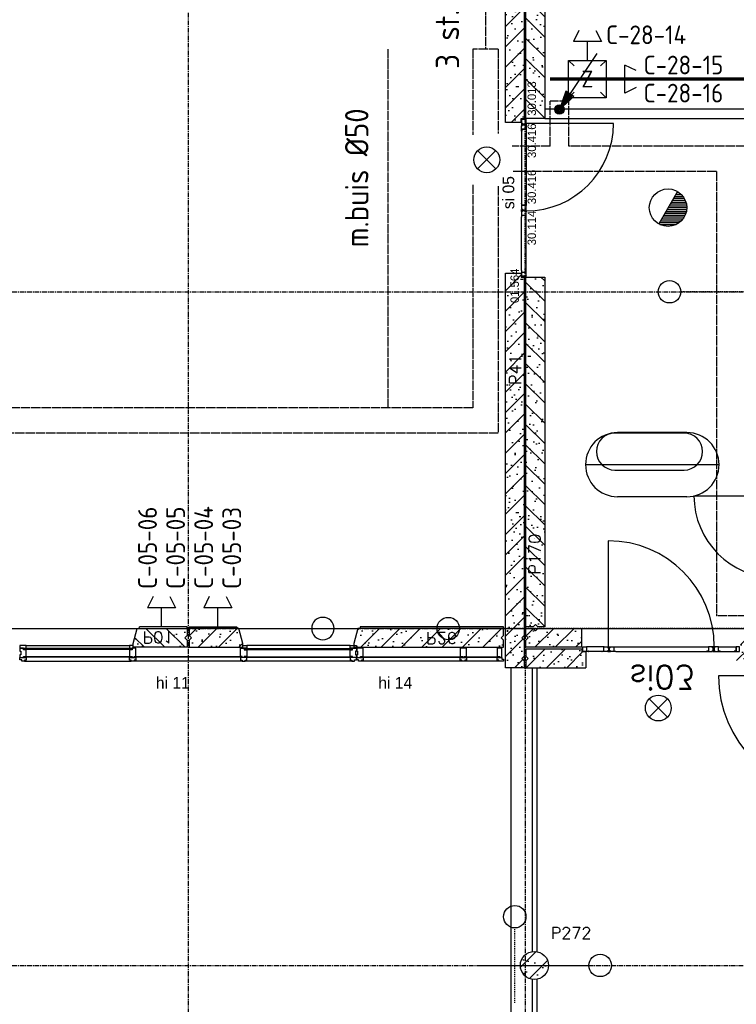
# Model space of a CAD drawing. Extents: x 0 to 1189, y 0 to 841.
# Tile 36 of 44: x 586 to 663, y 462 to 567. Entities that reach past the tile are written whole.
import ezdxf
from ezdxf.enums import TextEntityAlignment as Align

# ---------------------------------------------------------------- set-up
doc = ezdxf.new("R2010")
doc.units = 0
doc.header["$PDSIZE"] = 2
for name, pattern in [('AUSGEZOGEN', [0]), ('B0304', [6, 5, -0.5, 0, -0.5]), ('DASHDOT', [25.4, 12.7, -6.35, 0, -6.35]), ('E0001', [1, 1, 0])]:
    doc.linetypes.add(name, pattern=pattern)
doc.layers.get('0').update_dxf_attribs({"linetype": 'CONTINUOUS'})
for name, color, linetype in [('AB$1A---_ATTRIB', 9, 'CONTINUOUS'), ('AL$1A---_ALGEMEEN', 9, 'CONTINUOUS'), ('AT$1A---_TEKSTK', 15, 'CONTINUOUS'), ('EL63----_LICHTINST', 2, 'CONTINUOUS'), ('EL65----_BEVEILIGING', 2, 'CONTINUOUS'), ('ET6130--_KANALISATIE', 7, 'CONTINUOUS'), ('GOTEN', 3, 'CONTINUOUS'), ('STRAMIEN', 1, 'CONTINUOUS'), ('VITELCODERING', 5, 'CONTINUOUS'), ('VITELDATA', 1, 'CONTINUOUS')]:
    doc.layers.add(name, color=color, linetype=linetype)
doc.styles.add('GBB_ISOP', font='b-gbp3.shx')
doc.styles.add('GBB_ISOT', font='b-gbt3.shx')
doc.styles.add('ROMANS', font='romans.shx', dxfattribs={"height": 300})
doc.styles.get("Standard").update_dxf_attribs({"font": 'ISO'})

# ---------------------------------------------------------------- blocks, each defined once
blk = doc.blocks.new('-AAFKE3')
at = {"layer": 'AL$1A---_ALGEMEEN', "color": 15, "ltscale": 2}
blk.add_lwpolyline([(0, 125), (25, 100), (0, 75)], dxfattribs=at)
blk = doc.blocks.new('-STR-P2')
at = {"layer": 'AL$1A---_ALGEMEEN', "linetype": 'DASHDOT', "ltscale": 0.1}
for p, q in [((0, -401), (0, 401)), ((-401, 0), (793, 0))]:
    blk.add_line(p, q, dxfattribs=at)
at = {"layer": 'AL$1A---_ALGEMEEN', "linetype": 'Continuous', "ltscale": 2}
for centre in [(0, 521), (913, 0)]:
    blk.add_circle(centre, 120, dxfattribs=at)
blk.add_point((0, 0), dxfattribs=at)
blk = doc.blocks.new('-STR-H')
at = {"layer": 'AL$1A---_ALGEMEEN', "linetype": 'DASHDOT', "ltscale": 0.5}
blk.add_line((0, 0), (-9880, 0), dxfattribs=at)
at = {"layer": 'AL$1A---_ALGEMEEN', "linetype": 'Continuous', "ltscale": 2}
blk.add_circle((-10000, 0), 120, dxfattribs=at)
for p in [(-8560, 0), (-4960, 0), (-1360, 0)]:
    blk.add_point(p, dxfattribs=at)
blk = doc.blocks.new('01564')
at = {"layer": 'AL$1A---_ALGEMEEN', "color": 15, "linetype": 'AUSGEZOGEN'}
for p, q in [((0, 1.5), (0, 48.5)), ((1.5, 50), (38.5, 50)), ((1.5, 1.5), (1.5, 48.5)), ((1.5, 48.5), (38.5, 48.5)), ((40, 1.5), (1.5, 1.5)), ((58.5, 0), (1.5, 0)), ((38.5, 48.5), (38.5, 3)), ((40, 48.5), (40, 3)), ((40, 3), (58.5, 3)), ((58.5, 1.5), (40, 1.5))]:
    blk.add_line(p, q, dxfattribs=at)
for centre, start, end in [((1.5, 48.5), 90, 180), ((1.5, 1.5), 180, 270), ((38.5, 48.5), 0, 90), ((40, 3), 180, 270), ((58.5, 1.5), 0, 90), ((58.5, 1.5), 270, 0)]:
    blk.add_arc(centre, 1.5, start, end, dxfattribs=at)
blk = doc.blocks.new('30114')
at = {"layer": 'AL$1A---_ALGEMEEN', "color": 15, "linetype": 'AUSGEZOGEN'}
for p, q in [((-18.5, 3), (0, 3)), ((0, 1.5), (-18.5, 1.5)), ((0, 0), (-18.5, 0)), ((0, 21.22636), (0, 48.5)), ((0, 3), (0, 21.22636)), ((42, 1.5), (0, 1.5)), ((61.5, 0), (0, 0)), ((1.5, 50), (38.5, 50)), ((1.5, 21.22636), (1.5, 48.5)), ((1.5, 48.5), (38.5, 48.5)), ((1.5, 3), (1.5, 21.22636)), ((38.5, 48.5), (38.5, 43)), ((40, 48.5), (40, 43)), ((40, 43), (48.5, 43)), ((40, 41.5), (48.5, 41.5)), ((48.5, 8.5), (42, 8.5)), ((48.5, 7), (42, 7)), ((42, 3), (61.5, 3)), ((42, 1.5), (61.5, 1.5)), ((48.5, 41.5), (48.5, 21.22636)), ((48.5, 21.22636), (48.5, 8.5)), ((50, 41.5), (50, 21.22636)), ((50, 21.22636), (50, 8.5))]:
    blk.add_line(p, q, dxfattribs=at)
for centre, radius, start, end in [((-18.5, 1.5), 1.5, 90, 180), ((-18.5, 1.5), 1.5, 180, 270), ((1.5, 48.5), 1.5, 90, 180), ((0, 3), 1.5, 270, 0), ((38.5, 48.5), 1.5, 0, 90), ((40, 43), 1.5, 180, 270), ((42, 5), 3.5, 90, 180), ((42, 5), 3.5, 180, 270), ((42, 5), 2, 90, 180), ((42, 5), 2, 180, 270), ((48.5, 41.5), 1.5, 0, 90), ((48.5, 8.5), 1.5, 270, 0), ((61.5, 1.5), 1.5, 0, 90), ((61.5, 1.5), 1.5, 270, 0)]:
    blk.add_arc(centre, radius, start, end, dxfattribs=at)
blk = doc.blocks.new('30416')
at = {"layer": 'AL$1A---_ALGEMEEN', "color": 15, "linetype": 'AUSGEZOGEN'}
for p, q in [((-21.50002, 50), (9.86174, 50.00002)), ((-21.50002, 48.5), (-2.000015, 48.5)), ((-2.000015, 47), (-21.50002, 47)), ((-10, 31.0621), (-10, 41.5)), ((-10, 8.5), (-10, 31.0621)), ((-8.5, 43), (-2, 43)), ((-8.5, 41.5), (-2, 41.5)), ((-8.5, 31.0621), (-8.5, 41.5)), ((-8.5, 8.5), (-8.5, 31.0621)), ((0, 8.5), (-8.5, 8.5)), ((0, 7), (-8.5, 7)), ((-2.000015, 48.5), (9.86174, 48.5)), ((0, 1.5), (0, 7)), ((1.5, 1.5), (1.5, 7)), ((9.861786, 1.5), (1.5, 1.5)), ((9.861786, 0), (1.5, 0)), ((40, 1.500015), (9.861755, 1.5)), ((9.861786, 50), (38.5, 50.00002)), ((9.861786, 48.5), (38.5, 48.50002)), ((58.50002, 0.000015), (9.861786, 0)), ((38.5, 48.5), (38.5, 31.0621)), ((38.5, 31.06212), (38.5, 3.000015)), ((40, 48.5), (40, 31.0621)), ((40, 31.06212), (40, 3.000015)), ((40, 3.000015), (58.5, 3.000015)), ((58.50002, 1.500015), (40, 1.500015))]:
    blk.add_line(p, q, dxfattribs=at)
for centre, radius, start, end in [((-21.50002, 48.5), 1.5, 90, 180), ((-21.50002, 48.5), 1.5, 180, 270), ((-8.5, 41.5), 1.5, 90, 180), ((-8.5, 8.5), 1.5, 180, 270), ((-2.000015, 45), 3.5, 0, 90.00001), ((-2.000015, 45), 2, 0, 90.00001), ((-2.000015, 45), 3.5, 270, 0), ((-2.000015, 45), 2, 270, 0), ((0, 7), 1.5, 0, 90), ((1.5, 1.5), 1.5, 180, 270), ((38.5, 48.5), 1.5, 0, 90.00001), ((40, 3.000015), 1.5, 180, 270), ((58.50002, 1.500015), 1.5, 0, 90.00001), ((58.50002, 1.500015), 1.5, 270, 0)]:
    blk.add_arc(centre, radius, start, end, dxfattribs=at)
blk = doc.blocks.new('30013')
at = {"layer": 'AL$1A---_ALGEMEEN', "color": 15, "linetype": 'AUSGEZOGEN'}
for p, q in [((0, 48.5), (0, 20.92189)), ((0, 20.92189), (0, 1.5)), ((38.50001, 50), (1.500008, 50)), ((38.50001, 48.5), (1.500008, 48.5)), ((1.500008, 48.5), (1.500008, 20.92189)), ((1.500008, 20.92189), (1.500008, 1.5)), ((1.500008, 1.5), (42.00001, 1.5)), ((1.500008, 0), (61.50001, 0)), ((38.50001, 43), (38.50001, 48.5)), ((40.00001, 43), (40.00001, 48.5)), ((48.50001, 43), (40.00001, 43)), ((48.50001, 41.5), (40.00001, 41.5)), ((42.00001, 8.5), (48.50001, 8.5)), ((42.00001, 7), (48.50001, 7)), ((61.50001, 3), (42.00001, 3)), ((42.00001, 1.5), (61.50001, 1.5)), ((48.50001, 20.92189), (48.50001, 41.5)), ((48.50001, 8.5), (48.50001, 20.92189)), ((50.00001, 20.92189), (50.00001, 41.5)), ((50.00001, 8.5), (50.00001, 20.92189))]:
    blk.add_line(p, q, dxfattribs=at)
for centre, radius, start, end in [((1.500008, 1.5), 1.5, 180, 270), ((1.500015, 48.5), 1.5, 90, 180), ((38.49999, 48.5), 1.5, 0, 90), ((39.99999, 43), 1.5, 180, 270), ((41.99999, 5), 3.5, 90, 180), ((41.99999, 5), 3.5, 180, 270), ((41.99999, 5), 2, 90, 180), ((41.99999, 5), 2, 180, 270), ((48.49999, 41.5), 1.5, 0, 90), ((48.49999, 8.5), 1.5, 270, 0), ((61.50001, 1.5), 1.5, 0, 90), ((61.50001, 1.5), 1.5, 270, 0)]:
    blk.add_arc(centre, radius, start, end, dxfattribs=at)
blk = doc.blocks.new('XREF_B-A3-II-114')
at = {"layer": 'AL$1A---_ALGEMEEN', "ltscale": 2}
h = blk.add_hatch(dxfattribs=at)
h.set_pattern_fill('PREFB', color=8, scale=8, angle=180, style=0)
h.set_pattern_definition([(225, (75273.26, 62196.29), (108.6116, -108.6116), []), (197, (75273.26, 62196.29), (-41.26, -127.7242), [0, -130.56, -73.92, 0, -107.52]), (228, (75273.26, 62196.29), (29.465, -129.875), [0, -129.28, 0, -131.84, 0, -106.24]), (251, (75273.26, 62196.29), (76.6585, -107.6209), [0, -128, 0, -768, -105.28])])
h.paths.add_polyline_path([(75263, 69386), (75188, 69386), (75163, 69361), (75138, 69386), (75063, 69386), (75063, 67606), (75233, 67606), (75233, 67649), (75263, 67649)])
h.paths.add_polyline_path([(75263, 65953), (75233, 65953), (75233, 65996), (75063, 65996), (75063, 62096), (75063, 61776), (75263, 61776), (75263, 61851), (75238, 61876), (75263, 61901), (75263, 62071), (75238, 62096), (75263, 62121)])
h = blk.add_hatch(dxfattribs=at)
h.set_pattern_fill('PREFB', color=8, scale=8, angle=270, style=0)
h.set_pattern_definition([(315, (75273.26, 62196.29), (108.6116, 108.6116), []), (287, (75273.26, 62196.29), (127.7242, -41.26), [0, -130.56, -73.92, 0, -107.52]), (318, (75273.26, 62196.29), (129.875, 29.465), [0, -129.28, 0, -131.84, 0, -106.24]), (341, (75273.26, 62196.29), (107.6209, 76.6585), [0, -128, 0, -768, -105.28])])
h.paths.add_polyline_path([(75283, 65953), (75283, 62216), (75358, 62216), (75383, 62241), (75408, 62216), (75483, 62216), (75483, 65953)])
h.paths.add_polyline_path([(75283, 69386), (75283, 67649), (75483, 67649), (75483, 69386), (75408, 69386), (75383, 69361), (75358, 69386)])
h = blk.add_hatch(dxfattribs=at)
h.set_pattern_fill('PREFB', color=8, scale=8, angle=180, style=0)
h.set_pattern_definition([(135, (64473.26, 62196.29), (108.6116, 108.6116), []), (163, (64473.26, 62196.29), (-41.26, 127.7242), [0, -130.56, -73.92, 0, -107.52]), (132, (64473.26, 62196.29), (29.465, 129.875), [0, -129.28, 0, -131.84, 0, -106.24]), (109, (64473.26, 62196.29), (76.6585, 107.6209), [0, -128, 0, -768, -105.28])])
h.paths.add_polyline_path([(65059, 62036), (65059, 61996), (64483, 61996), (64483, 62071), (64508, 62096), (64483, 62121), (64483, 62196), (65016, 62196)])
h.paths.add_polyline_path([(68264, 62036), (68264, 61996), (67882, 61996), (67882, 62036), (67925, 62196), (68221, 62196)])
h.paths.add_polyline_path([(71663, 62121), (71638, 62096), (71663, 62071), (71663, 61996), (71087, 61996), (71087, 62036), (71130, 62196), (71663, 62196)])
h = blk.add_hatch(dxfattribs=at)
h.set_pattern_fill('PREFB', color=8, scale=8, angle=180, style=0)
h.set_pattern_definition([(225, (71673.26, 62196.29), (108.6116, -108.6116), []), (197, (71673.26, 62196.29), (-41.26, -127.724), [0, -130.56, -73.92, 0, -107.52]), (228, (71673.26, 62196.29), (29.465, -129.875), [0, -129.28, 0, -131.84, 0, -106.24]), (251, (71673.26, 62196.29), (76.6585, -107.621), [0, -128, 0, -768, -105.28])])
h.paths.add_polyline_path([(72216, 62196), (71683, 62196), (71683, 62121), (71708, 62096), (71683, 62071), (71683, 61996), (72259, 61996), (72259, 62036)])
h.paths.add_polyline_path([(75018, 62096), (75043, 62121), (75043, 62196), (73487, 62196), (73444, 62036), (73444, 61996), (75043, 61996), (75043, 62071)])
h = blk.add_hatch(dxfattribs=at)
h.set_pattern_fill('PREFB', color=8, scale=8, angle=360, style=0)
h.set_pattern_definition([(45, (75273.26, 62196.29), (-108.6116, 108.6116), []), (17, (75273.26, 62196.29), (41.26, 127.724), [0, -130.56, -73.92, 0, -107.52]), (48, (75273.26, 62196.29), (-29.465, 129.875), [0, -129.28, 0, -131.84, 0, -106.24]), (71, (75273.26, 62196.29), (-76.6585, 107.621), [0, -128, 0, -768, -105.28])])
h.paths.add_polyline_path([(77576, 62196), (77576, 61996), (78663, 61996), (78663, 62071), (78638, 62096), (78663, 62121), (78663, 62196)])
h.paths.add_polyline_path([(75880, 61996), (75880, 62196), (75408, 62196), (75383, 62171), (75358, 62196), (75283, 62196), (75283, 62121), (75308, 62096), (75283, 62071), (75283, 61996)])
h = blk.add_hatch(dxfattribs=at)
h.set_pattern_fill('PREFB', color=8, scale=8, angle=180, style=0)
h.set_pattern_definition([(225, (78873.26, 62196.29), (108.6116, -108.6116), []), (197, (78873.26, 62196.29), (-41.26, -127.7242), [0, -130.56, -73.92, 0, -107.52]), (228, (78873.26, 62196.29), (29.465, -129.875), [0, -129.28, 0, -131.84, 0, -106.24]), (251, (78873.26, 62196.29), (76.6585, -107.621), [0, -128, 0, -768, -105.28])])
h.paths.add_polyline_path([(78663, 61976), (77576, 61976), (77576, 61946), (77533, 61946), (77533, 61776), (78663, 61776), (78663, 61851), (78638, 61876), (78663, 61901)])
h.paths.add_polyline_path([(75923, 61946), (75880, 61946), (75880, 61976), (75283, 61976), (75283, 61901), (75308, 61876), (75283, 61851), (75283, 61776), (75923, 61776)])
h = blk.add_hatch(dxfattribs=at)
h.set_pattern_fill('PREFB', color=8, scale=8, angle=180, style=0)
h.set_pattern_definition([(225, (75373.26, 58596.29), (108.61, -108.61), []), (197, (75373.26, 58596.29), (-41.26, -127.724), [0, -130.56, -73.92, 0, -107.52]), (228, (75373.26, 58596.29), (29.465, -129.875), [0, -129.28, 0, -131.84, 0, -106.24]), (251, (75373.26, 58596.29), (76.66, -107.62), [0, -128, 0, -768, -105.28])])
h.paths.add_polyline_path([(75523, 58596, 1), (75223, 58596, 1)])
at = {"layer": 'AL$1A---_ALGEMEEN', "color": 8, "linetype": 'DASHDOT', "ltscale": 0.5}
for p, q in [((75273, 61766), (75273, 69947)), ((81188, 65796), (76937, 65796)), ((79053, 62196), (74573, 62196)), ((74863, 62196), (80193, 62196))]:
    blk.add_line(p, q, dxfattribs=at)
at = {"layer": 'AL$1A---_ALGEMEEN', "color": 8, "linetype": 'Continuous', "ltscale": 2}
for p, q in [((75063, 67606), (75063, 69386)), ((75233, 67606), (75063, 67606)), ((75233, 67606), (75233, 67649)), ((75233, 67649), (75263, 67649)), ((75063, 65996), (75233, 65996)), ((75063, 62096), (75063, 65996)), ((75233, 65996), (75233, 65953)), ((75233, 65953), (75263, 65953)), ((75263, 65953), (75263, 61776)), ((64483, 62196), (71663, 62196)), ((71087, 62036), (71130, 62196)), ((71130, 62196), (71663, 62196)), ((71149, 62196), (71154, 62216)), ((71663, 62196), (71663, 62121)), ((72216, 62196), (71683, 62196)), ((71683, 62196), (71683, 62121)), ((72259, 62036), (72216, 62196)), ((73487, 62196), (73444, 62036)), ((75043, 62196), (73487, 62196)), ((75043, 62121), (75043, 62196)), ((75063, 61776), (75063, 62096)), ((75263, 62121), (75238, 62096)), ((75263, 62071), (75238, 62096)), ((71087, 61996), (71087, 62036)), ((71663, 61996), (71087, 61996)), ((71663, 62071), (71663, 61996)), ((71683, 62071), (71683, 61996)), ((71683, 61996), (72259, 61996)), ((72259, 61996), (72259, 62036)), ((73444, 62036), (73444, 61996)), ((73444, 61996), (75043, 61996)), ((75043, 61996), (75043, 62071)), ((75263, 61901), (75238, 61876)), ((75263, 61776), (75063, 61776)), ((75263, 61851), (75238, 61876))]:
    blk.add_line(p, q, dxfattribs=at)
at = {"layer": 'AL$1A---_ALGEMEEN', "color": 8, "linetype": 'Continuous'}
for p, q in [((75283, 67649), (75283, 69386)), ((75483, 69386), (75483, 67649)), ((75483, 67649), (75283, 67649)), ((75283, 65953), (75483, 65953)), ((75283, 62216), (75283, 65953)), ((75483, 65953), (75483, 62216)), ((75358, 62216), (75283, 62216)), ((75283, 62121), (75283, 62196)), ((75283, 62196), (75358, 62196)), ((75358, 62196), (75383, 62171)), ((75383, 62171), (75408, 62196)), ((75483, 62216), (75408, 62216)), ((75408, 62196), (75880, 62196)), ((75880, 61996), (75880, 62196)), ((75308, 62096), (75283, 62121)), ((75283, 62071), (75308, 62096)), ((75283, 61996), (75283, 62071)), ((75880, 61996), (75283, 61996)), ((75880, 61976), (75283, 61976)), ((75283, 61976), (75283, 61901)), ((75283, 61901), (75308, 61876)), ((75880, 61976), (75880, 61946)), ((75923, 61946), (75880, 61946)), ((75923, 61946), (75923, 61776)), ((75308, 61876), (75283, 61851)), ((75283, 61851), (75283, 61776)), ((75283, 61776), (75923, 61776))]:
    blk.add_line(p, q, dxfattribs=at)
at = {"layer": 'AL$1A---_ALGEMEEN', "color": 8, "ltscale": 2}
for p, q in [((79721, 67749), (75483, 67749)), ((76218, 67593), (75285, 67593)), ((75483, 67649), (79721, 67649)), ((75235, 67513), (75235, 66740)), ((75285, 67533), (75285, 66720)), ((75285, 66002), (75285, 66615)), ((75235, 66022), (75235, 66595)), ((77078, 63616), (77957, 63616)), ((76162, 63134), (76162, 62001)), ((71663, 62216), (71154, 62216)), ((71663, 62196), (71663, 62216)), ((71684, 62196), (71684, 62216)), ((71684, 62216), (72193, 62216)), ((72193, 62216), (72199, 62196)), ((72217, 62196), (73487, 62196)), ((73511, 62216), (73506, 62196)), ((75043, 62216), (73511, 62216)), ((75043, 62196), (75043, 62216)), ((71066, 61982), (69923, 61982)), ((69923, 61982), (69923, 61974)), ((69942, 62016), (71047, 62016)), ((71066, 61982), (71066, 61974)), ((72280, 61982), (72280, 61974)), ((72280, 61982), (73423, 61982)), ((73404, 62016), (72299, 62016)), ((73423, 61982), (73423, 61974)), ((76117, 62001), (75929, 62001)), ((76222, 62001), (77235, 62001)), ((77340, 62001), (77528, 62001)), ((71066, 61974), (69923, 61974)), ((71066, 61894), (69924, 61894)), ((69924, 61894), (69924, 61890)), ((71066, 61890), (69924, 61890)), ((71066, 61894), (71066, 61890)), ((72242, 61894), (71105, 61894)), ((71105, 61894), (71105, 61890)), ((72242, 61890), (71105, 61890)), ((72242, 61894), (72242, 61890)), ((72280, 61974), (73423, 61974)), ((72280, 61894), (72280, 61890)), ((72280, 61894), (73423, 61894)), ((72280, 61890), (73423, 61890)), ((73423, 61894), (73423, 61890)), ((73520, 61894), (74600, 61894)), ((73520, 61890), (74600, 61890)), ((73524, 61894), (73524, 61890)), ((74600, 61894), (74600, 61890)), ((74630, 61894), (74995, 61894)), ((74630, 61894), (74630, 61890)), ((74630, 61890), (74995, 61890)), ((74998, 61894), (74998, 61890)), ((76097, 61951), (75949, 61951)), ((76242, 61951), (77215, 61951)), ((77360, 61951), (77508, 61951)), ((69925, 61847), (71064, 61847)), ((72259, 61847), (71097, 61847)), ((73431, 61847), (72282, 61847)), ((74993, 61847), (73525, 61847)), ((75120, 61776), (75120, 44616)), ((75348, 61776), (75348, 58744)), ((75398, 61776), (75398, 58744)), ((78604, 61690), (77340, 61690)), ((75348, 58448), (75348, 55144)), ((75398, 58448), (75398, 55144))]:
    blk.add_line(p, q, dxfattribs=at)
at = {"layer": 'AL$1A---_ALGEMEEN', "color": 8, "linetype": 'ByBlock'}
for p, q in [((76972, 64286), (76234, 64286)), ((77003, 64292), (76262, 64292)), ((75919, 63948), (77346, 63948)), ((76974, 63887), (76234, 63887)), ((77003, 63605), (76262, 63605))]:
    blk.add_line(p, q, dxfattribs=at)
at = {"layer": 'AL$1A---_ALGEMEEN', "color": 8, "linetype": 'Continuous', "ltscale": 2}
for points in [[(75188, 69386), (75263, 69386), (75263, 67649)], [(71663, 62121), (71638, 62096), (71663, 62071)], [(69942, 61986), (69942, 62016), (69875, 62016), (69875, 61986), (69942, 61986)], [(71087, 61986), (71087, 62016), (71047, 62016), (71047, 61986), (71087, 61986)], [(72259, 61986), (72259, 62016), (72299, 62016), (72299, 61986), (72259, 61986)], [(73404, 61986), (73404, 62016), (73471, 62016), (73471, 61986), (73404, 61986)], [(69875, 61886), (69942, 61886), (69942, 61857), (69925, 61857), (69925, 61847), (69895, 61847), (69895, 61862), (69875, 61862), (69875, 61886)], [(71047, 61886), (71114, 61886), (71114, 61857), (71097, 61857), (71097, 61847), (71064, 61847), (71064, 61857), (71047, 61857), (71047, 61886)], [(72299, 61886), (72232, 61886), (72232, 61857), (72249, 61857), (72249, 61847), (72282, 61847), (72282, 61857), (72299, 61857), (72299, 61886)], [(73471, 61886), (73404, 61886), (73404, 61857), (73421, 61857), (73421, 61847), (73451, 61847), (73451, 61862), (73471, 61862), (73471, 61886)], [(73475, 61886), (73542, 61886), (73542, 61857), (73525, 61857), (73525, 61847), (73495, 61847), (73495, 61862), (73475, 61862), (73475, 61886)], [(74581, 61886), (74648, 61886), (74648, 61857), (74631, 61857), (74631, 61847), (74598, 61847), (74598, 61857), (74581, 61857), (74581, 61886)], [(74976, 61886), (75026, 61886), (75026, 61869), (75043, 61869), (75043, 61857), (75043, 61857), (75043, 61847), (74993, 61847), (74993, 61857), (74976, 61857), (74976, 61886)]]:
    blk.add_lwpolyline(points, dxfattribs=at)
at = {"layer": 'AL$1A---_ALGEMEEN', "color": 8, "linetype": 'Continuous'}
blk.add_lwpolyline([(75358, 62216), (75383, 62241), (75408, 62216)], dxfattribs=at)
at = {"layer": 'AL$1A---_ALGEMEEN', "color": 8, "linetype": 'Continuous', "ltscale": 2}
for points in [[(69875, 61986), (69875, 61970), (69875, 61970), (69875, 61956), (69884, 61956), (69884, 61916), (69875, 61916), (69875, 61898), (69875, 61898), (69875, 61886), (69915, 61886), (69915, 61898), (69942, 61898), (69942, 61966), (69942, 61970), (69915, 61970), (69915, 61986), (69878, 61986)], [(71074, 61986), (71074, 61970), (71047, 61970), (71047, 61926), (71047, 61898), (71074, 61898), (71074, 61886), (71097, 61886), (71097, 61898), (71114, 61898), (71114, 61966), (71114, 61986), (71077, 61986)], [(72272, 61986), (72272, 61970), (72299, 61970), (72299, 61926), (72299, 61898), (72272, 61898), (72272, 61886), (72249, 61886), (72249, 61898), (72232, 61898), (72232, 61966), (72232, 61986), (72269, 61986)], [(73471, 61986), (73471, 61970), (73471, 61970), (73471, 61956), (73462, 61956), (73462, 61916), (73471, 61916), (73471, 61898), (73471, 61898), (73471, 61886), (73431, 61886), (73431, 61898), (73404, 61898), (73404, 61966), (73404, 61970), (73431, 61970), (73431, 61986), (73468, 61986)], [(73475, 61986), (73475, 61970), (73475, 61970), (73475, 61956), (73484, 61956), (73484, 61916), (73475, 61916), (73475, 61898), (73475, 61898), (73475, 61886), (73515, 61886), (73515, 61898), (73542, 61898), (73542, 61982), (73542, 61986), (73515, 61986), (73515, 61986), (73478, 61986)], [(74608, 61986), (74608, 61986), (74581, 61986), (74581, 61926), (74581, 61898), (74608, 61898), (74608, 61886), (74621, 61886), (74621, 61898), (74648, 61898), (74648, 61982), (74648, 61986), (74621, 61986), (74621, 61986), (74611, 61986)], [(75003, 61986), (75003, 61986), (74976, 61986), (74976, 61926), (74976, 61898), (75003, 61898), (75003, 61886), (75026, 61886), (75026, 61898), (75026, 61898), (75026, 61966), (75026, 61986), (75006, 61986)]]:
    blk.add_lwpolyline(points, close=True, dxfattribs=at)
for centre in [(76817, 65796), (74453, 62196)]:
    blk.add_circle(centre, 120, dxfattribs=at)
at = {"layer": 'AL$1A---_ALGEMEEN', "color": 8, "ltscale": 2}
blk.add_circle((75373, 58596), 150, dxfattribs=at)
at = {"layer": 'AL$1A---_ALGEMEEN', "color": 8, "linetype": 'Continuous'}
blk.add_circle((75373, 58596), 150, dxfattribs=at)
at = {"layer": 'AL$1A---_ALGEMEEN', "color": 8, "ltscale": 2}
for centre, radius, start, end in [((75285, 67593), 933, 270, 0), ((77957, 63616), 879, 180, 269.8045), ((76162, 62001), 1133, 0, 90), ((78604, 61690), 1264, 180, 270)]:
    blk.add_arc(centre, radius, start, end, dxfattribs=at)
at = {"layer": 'AL$1A---_ALGEMEEN', "color": 8, "linetype": 'ByBlock'}
for centre, radius, start, end in [((76262, 63948), 343, 90, 270), ((76234, 64088), 198, 90, 270), ((76972, 64088), 198, 270, 90), ((77003, 63948), 343, 270, 90)]:
    blk.add_arc(centre, radius, start, end, dxfattribs=at)
at = {"layer": 'AL$1A---_ALGEMEEN', "color": 8, "linetype": 'Continuous', "ltscale": 2}
for p in [(75273, 65796), (75273, 62196), (75273, 62196), (75273, 62196)]:
    blk.add_point(p, dxfattribs=at)
at = {"layer": 'STRAMIEN', "color": 8, "linetype": 'B0304', "ltscale": 10}
for p, q in [((71673, 85496), (71673, 24869)), ((75273, 85496), (75273, 24869)), ((21073, 65796), (107983, 65796)), ((21073, 62196), (107983, 62196)), ((21073, 58596), (107983, 58596))]:
    blk.add_line(p, q, dxfattribs=at)
at = {"layer": 'AL$1A---_ALGEMEEN', "color": 8, "ltscale": 2, "rotation": 270}
for name, p in [('30013', (75235, 67639)), ('30416', (75235, 67571))]:
    blk.add_blockref(name, p, dxfattribs=at)
at = {"layer": 'AL$1A---_ALGEMEEN', "color": 8, "ltscale": 2, "xscale": -1, "rotation": 270}
for name, p in [('30416', (75235, 66681)), ('30114', (75235, 66613)), ('01564', (75235, 65963))]:
    blk.add_blockref(name, p, dxfattribs=at)
at = {"layer": 'AL$1A---_ALGEMEEN', "color": 8, "linetype": 'DASHDOT', "ltscale": 0.5, "extrusion": (0, 0, -1), "zscale": -1}
blk.add_blockref('-STR-H', (-63113, 62196), dxfattribs=at)
at = {"layer": 'AL$1A---_ALGEMEEN', "color": 8, "linetype": 'Continuous', "ltscale": 2, "xscale": -1, "rotation": 180}
blk.add_blockref('-AAFKE3', (71683, 62196), dxfattribs=at)
at = {"layer": 'AL$1A---_ALGEMEEN', "color": 8, "linetype": 'Continuous', "ltscale": 2, "rotation": 180}
blk.add_blockref('-AAFKE3', (75043, 62196), dxfattribs=at)
at = {"layer": 'AL$1A---_ALGEMEEN', "color": 8, "ltscale": 2}
for name, p in [('01564', (75890, 61951)), ('30114', (76115, 61951)), ('30416', (76183, 61951))]:
    blk.add_blockref(name, p, dxfattribs=at)
at = {"layer": 'AL$1A---_ALGEMEEN', "color": 8, "ltscale": 2, "extrusion": (0, 0, -1), "zscale": -1}
for name, p in [('30416', (-77273, 61951)), ('30114', (-77341, 61951)), ('01564', (-77566, 61951))]:
    blk.add_blockref(name, p, dxfattribs=at)
at = {"layer": 'AL$1A---_ALGEMEEN', "color": 8, "linetype": 'Continuous', "ltscale": 2}
blk.add_blockref('-STR-P2', (75163, 58596), dxfattribs=at)
at = {"layer": 'AB$1A---_ATTRIB', "color": 8, "linetype": 'Continuous', "style": 'ROMANS'}
for tag, p, height in [('RUIMTENUMMER', (87442, 75784), 200), ('PEILMAAT', (87388, 75527), 150), ('RUIMTENUMMER', (26337, 75275), 200), ('PEILMAAT', (26282, 75018), 150), ('RUIMTENUMMER', (28654, 73979), 200), ('PEILMAAT', (28600, 73722), 150), ('RUIMTENUMMER', (26337, 72872), 200), ('PEILMAAT', (26282, 72614), 150), ('RUIMTENUMMER', (87442, 71085), 200), ('PEILMAAT', (87388, 70827), 150), ('RUIMTENUMMER', (26601, 70494), 200), ('RUIMTENUMMER', (44704, 70494), 200), ('RUIMTENUMMER', (63062, 70494), 200), ('PEILMAAT', (26547, 70236), 150), ('PEILMAAT', (44650, 70236), 150), ('PEILMAAT', (63008, 70236), 150), ('RUIMTENUMMER', (25709, 68386), 200), ('PEILMAAT', (25654, 68128), 150), ('RUIMTENUMMER', (87442, 66868), 200), ('PEILMAAT', (87388, 66611), 150), ('RUIMTENUMMER', (86686, 65335), 200), ('RUIMTENUMMER', (28777, 65054), 200), ('RUIMTENUMMER', (78665, 65032), 200), ('PEILMAAT', (86631, 65078), 150), ('PEILMAAT', (28722, 64796), 150), ('PEILMAAT', (78611, 64774), 150), ('RUIMTENUMMER', (76130, 63992), 200), ('RUIMTENUMMER', (81543, 63992), 200), ('RUIMTENUMMER', (94007, 64082), 200), ('PEILMAAT', (76076, 63734), 150), ('PEILMAAT', (81488, 63734), 150), ('RUIMTENUMMER', (84341, 63737), 200), ('RUIMTENUMMER', (87793, 63737), 200), ('PEILMAAT', (93953, 63824), 150), ('PEILMAAT', (84286, 63479), 150), ('PEILMAAT', (87738, 63479), 150), ('RUIMTENUMMER', (91439, 63158), 200), ('RUIMTENUMMER', (28777, 63059), 200), ('RUIMTENUMMER', (78665, 63062), 200), ('PEILMAAT', (91385, 62901), 150), ('PEILMAAT', (28722, 62801), 150), ('PEILMAAT', (78611, 62805), 150), ('RUIMTENUMMER', (84600, 60368), 200), ('PEILMAAT', (84546, 60111), 150), ('RUIMTENUMMER', (76130, 53241), 200), ('RUIMTENUMMER', (84607, 53241), 200), ('RUIMTENUMMER', (30604, 53028), 200), ('RUIMTENUMMER', (54379, 53028), 200), ('PEILMAAT', (76076, 52984), 150), ('PEILMAAT', (84553, 52984), 150), ('PEILMAAT', (30550, 52771), 150), ('PEILMAAT', (54325, 52771), 150), ('RUIMTENUMMER', (93702, 49263), 200), ('PEILMAAT', (93647, 49005), 150), ('RUIMTENUMMER', (84528, 46579), 200), ('PEILMAAT', (84474, 46322), 150), ('RUIMTENUMMER', (78360, 43177), 200), ('RUIMTENUMMER', (81571, 43181), 200), ('RUIMTENUMMER', (26316, 42849), 200), ('PEILMAAT', (78306, 42920), 150), ('PEILMAAT', (81517, 42924), 150), ('PEILMAAT', (26262, 42592), 150), ('RUIMTENUMMER', (28812, 41377), 200), ('PEILMAAT', (28757, 41119), 150), ('RUIMTENUMMER', (26316, 40511), 200), ('PEILMAAT', (26262, 40253), 150), ('RUIMTENUMMER', (84742, 39845), 200), ('PEILMAAT', (84687, 39588), 150), ('RUIMTENUMMER', (76067, 38649), 200), ('PEILMAAT', (76012, 38391), 150), ('RUIMTENUMMER', (26547, 38136), 200), ('RUIMTENUMMER', (79485, 38210), 200), ('RUIMTENUMMER', (81709, 38210), 200), ('PEILMAAT', (79430, 37952), 150), ('PEILMAAT', (81654, 37952), 150), ('PEILMAAT', (26493, 37878), 150), ('RUIMTENUMMER', (44826, 37734), 200), ('RUIMTENUMMER', (62880, 37734), 200), ('PEILMAAT', (44772, 37477), 150), ('PEILMAAT', (62825, 37477), 150), ('RUIMTENUMMER', (80669, 36367), 200), ('RUIMTENUMMER', (25342, 36256), 200), ('PEILMAAT', (80614, 36109), 150), ('PEILMAAT', (25288, 35999), 150), ('RUIMTENUMMER', (91184, 35271), 200), ('RUIMTENUMMER', (98529, 35271), 200), ('PEILMAAT', (91129, 35013), 150), ('PEILMAAT', (98475, 35013), 150), ('RUIMTENUMMER', (28777, 32678), 200), ('RUIMTENUMMER', (80669, 32690), 200), ('PEILMAAT', (28723, 32420), 150), ('PEILMAAT', (80614, 32433), 150), ('RUIMTENUMMER', (28777, 30449), 200), ('PEILMAAT', (28723, 30192), 150), ('RUIMTENUMMER', (81104, 27867), 200), ('RUIMTENUMMER', (83871, 27864), 200), ('PEILMAAT', (81049, 27610), 150), ('PEILMAAT', (83817, 27607), 150)]:
    blk.add_attdef(tag, p, '', height=height, dxfattribs=at)
for tag, p, height in [('RUIMTENUMMER', (25294, 72567), 200), ('PEILMAAT', (25552, 72512), 150), ('RUIMTENUMMER', (25280, 40147), 200), ('PEILMAAT', (25537, 40093), 150)]:
    blk.add_attdef(tag, p, '', height=height, rotation=90, dxfattribs=at)
at = {"layer": 'AT$1A---_TEKSTK', "color": 8, "ltscale": 2}
for s, height, style, p in [('30.013', 90, 'GBB_ISOP', (75390, 67677)), ('30.416', 90, 'GBB_ISOP', (75390, 67226)), ('30.416', 90, 'GBB_ISOP', (75390, 66732)), ('si 05', 125, 'GBB_ISOT', (75158, 66679)), ('30.114', 90, 'GBB_ISOP', (75390, 66293)), ('01.564', 90, 'GBB_ISOP', (75207, 65675)), ('P41', 125, 'ROMANS', (75231, 64800)), ('P170', 125, 'ROMANS', (75438, 62775))]:
    blk.add_text(s, height=height, rotation=90, dxfattribs=dict(at, style=style)).set_placement(p)
at = {"layer": 'AT$1A---_TEKSTK', "color": 8, "ltscale": 2, "style": 'ROMANS', "oblique": -180, "text_generation_flag": 4}
for s, height, p in [('P01', 125, (71188, 62165)), ('si03', 250, (76388, 61802))]:
    blk.add_text(s, height=height, dxfattribs=at).set_placement(p)
at = {"layer": 'AT$1A---_TEKSTK', "color": 8, "ltscale": 2, "style": 'ROMANS', "text_generation_flag": 2}
blk.add_text('P26', height=125, rotation=180, dxfattribs=at).set_placement((74217, 62158))
at = {"layer": 'AT$1A---_TEKSTK', "color": 8, "ltscale": 2}
for s, style, p in [('hi 11', 'GBB_ISOT', (71328, 61554)), ('hi 14', 'GBB_ISOT', (73705, 61554)), ('P272', 'ROMANS', (75548, 58880))]:
    blk.add_text(s, height=125, dxfattribs=dict(at, style=style)).set_placement(p)
blk = doc.blocks.new('$DAT003')
for p, q in [((3.2, 0.9), (2, 1.5)), ((2, -1.5), (2, 1.5)), ((0, 0), (2, 0)), ((3.2, -0.9), (2, -1.5))]:
    blk.add_line(p, q)
blk = doc.blocks.new('ESK1202A')
at = {"color": 0, "linetype": 'Continuous'}
blk.add_line((4, 6), (0, 0), dxfattribs=at)
at = {"color": 0}
for points in [[(0, 0), (1.53, 1.39), (0.69, 1.94), (0, 0)], [(1.11, 1.66), (1.11, 1.66)]]:
    blk.add_lwpolyline(points, dxfattribs=at)
for points in [[(0.23, 0.34), (1.36, 1.37), (0.74, 1.79)], [(0.46, 0.69), (1.2, 1.36), (0.8, 1.63)], [(0.69, 1.03), (1.04, 1.35), (0.85, 1.48)]]:
    blk.add_lwpolyline(points, close=True, dxfattribs=at)
for radius in [0.5, 0.4, 0.3, 0.2, 0.1]:
    blk.add_circle((0, 0), radius, dxfattribs=at)
at = {"flags": 1}
blk.add_attdef('LD', (4, 0), '', height=1.8, dxfattribs=at)
blk = doc.blocks.new('ESDRM')
blk.add_line((1, 1.73), (-1, -1.73))
at = {"color": 0}
for p, q in [((0.69, 1.2), (1.6, 1.2)), ((0.81, 1.4), (1.43, 1.4)), ((0.92, 1.6), (1.2, 1.6)), ((0, 0), (2, 0)), ((0.12, 0.2), (1.99, 0.2)), ((0.23, 0.4), (1.96, 0.4)), ((0.35, 0.6), (1.91, 0.6)), ((0.46, 0.8), (1.83, 0.8)), ((0.58, 1), (1.73, 1)), ((-0.58, -1), (1.73, -1)), ((-0.46, -0.8), (1.83, -0.8)), ((-0.35, -0.6), (1.91, -0.6)), ((-0.23, -0.4), (1.96, -0.4)), ((-0.12, -0.2), (1.99, -0.2)), ((-0.92, -1.6), (1.2, -1.6)), ((-0.87, -1.8), (0.87, -1.8)), ((-0.81, -1.4), (1.43, -1.4)), ((-0.69, -1.2), (1.6, -1.2))]:
    blk.add_line(p, q, dxfattribs=at)
blk.add_circle((0, 0), 2)
blk.add_attdef('GROEPSNUMMER', (3.22, -1.28), '', height=2.5)
blk = doc.blocks.new('ESDNEVEN')
for p, q in [((0.98, -0.98), (-0.98, 0.98)), ((-0.98, -0.98), (0.98, 0.98))]:
    blk.add_line(p, q)
blk.add_circle((0, 0), 1.38)
blk.add_attdef('GROEPSNUMMER', (3.22, -1.28), '', height=2.5)
blk = doc.blocks.new('DAT030')
for p, q in [((-2, 2), (-1.41, 1.41)), ((-2, -2), (-2, 2)), ((-2, 2), (2, 2)), ((2, 2), (1.41, 1.41)), ((2, 2), (2, -2)), ((-1.41, -1.41), (-2, -2)), ((2, -2), (-2, -2)), ((1.41, -1.41), (2, -2))]:
    blk.add_line(p, q)
at = {"color": 4}
blk.add_attdef('NR', text='', height=1.8, dxfattribs=at).set_placement((0, 0), align=Align.MIDDLE)

msp = doc.modelspace()

# ---------------------------------------------------------------- linework, layer by layer
at = {"layer": 'GOTEN', "color": 4, "linetype": 'E0001'}
for p, q in [((636.11, 583.71), (636.11, 563.71)), ((625.67, 563.71), (625.67, 525.35))]:
    msp.add_line(p, q, dxfattribs=at)
at = {"layer": 'GOTEN', "linetype": 'E0001'}
for p, q in [((634.76, 563.71), (634.76, 554.55)), ((637.46, 563.71), (634.76, 563.71)), ((637.46, 563.71), (637.46, 554.69)), ((645.02, 558.13), (643.02, 558.13)), ((643.02, 553.33), (643.02, 558.13)), ((645.02, 553.33), (645.02, 558.13)), ((643.02, 553.33), (638.95, 553.33)), ((892.65, 553.33), (645.02, 553.33)), ((660.8, 550.63), (639.06, 550.63)), ((660.8, 550.63), (660.8, 503.13)), ((634.76, 549.19), (634.76, 525.35)), ((637.46, 549.05), (637.46, 522.65)), ((634.76, 525.35), (432.92, 525.35)), ((637.46, 522.65), (176.52, 522.65)), ((685.03, 503.13), (660.8, 503.13))]:
    msp.add_line(p, q, dxfattribs=at)
at = {"layer": 'GOTEN', "linetype": 'DASHDOT', "const_width": 0.35}
msp.add_lwpolyline([(699, 560.5), (643, 560.5)], dxfattribs=at)

# ---------------------------------------------------------------- block references
at = {"xscale": 0.01, "yscale": 0.01, "zscale": 0.01}
msp.add_blockref('XREF_B-A3-II-114', (-112.39, -120.19), dxfattribs=at)
at = {"layer": 'EL63----_LICHTINST', "linetype": 'E0001'}
msp.add_blockref('ESK1202A', (644.02, 557.25), dxfattribs=at)
at = {"layer": 'EL65----_BEVEILIGING', "linetype": 'E0001'}
for name, p in [('ESDNEVEN', (636.25, 551.87)), ('ESDRM', (655.62, 546.76)), ('ESDNEVEN', (654.58, 493.28))]:
    msp.add_blockref(name, p, dxfattribs=at)
at = {"layer": 'VITELDATA', "rotation": 90}
for p in [(647, 562.5), (601.5, 502), (607.5, 502)]:
    msp.add_blockref('$DAT003', p, dxfattribs=at)
at = {"layer": 'VITELDATA'}
msp.add_blockref('DAT030', (647, 560.5), dxfattribs=at).add_auto_attribs({'NR': 'Z'})
msp.add_blockref('$DAT003', (649, 560.5), dxfattribs=at)

# ---------------------------------------------------------------- texts
at = {"layer": 'ET6130--_KANALISATIE', "color": 2, "linetype": 'E0001'}
for s, p in [('3 st.m.buis %%C160', (633.3, 561.6)), ('m.buis %%C50', (623.61, 542.52))]:
    msp.add_text(s, height=2.5, rotation=90, dxfattribs=at).set_placement(p)
at = {"layer": 'VITELCODERING'}
for s, p in [('C-28-14', (648.99, 564.23)), ('C-28-15', (653, 561)), ('C-28-16', (653, 558))]:
    msp.add_text(s, height=2, dxfattribs=at).set_placement(p)
for s, p in [('C-05-06', (601, 506)), ('C-05-05', (604, 506)), ('C-05-04', (607, 506)), ('C-05-03', (610, 506))]:
    msp.add_text(s, height=2, rotation=90, dxfattribs=at).set_placement(p)

doc.saveas('drawing.dxf')
